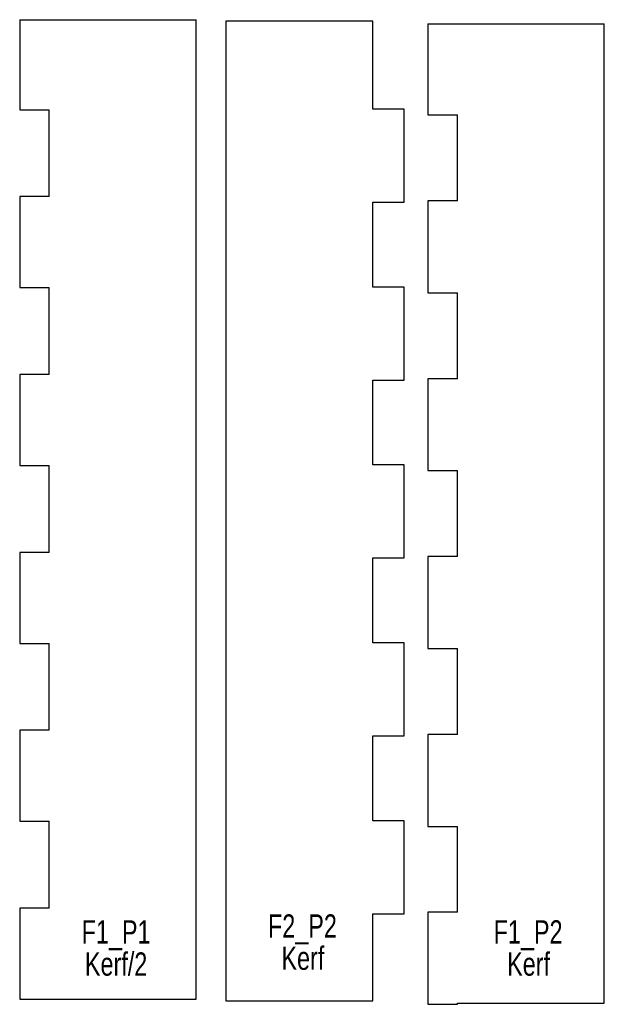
# Model space of a CAD drawing. Header units: millimetres. Extents: x 1 to 872, y 0 to 839.
# Tile 4 of 9: x 645 to 705, y 729 to 829. Entities that reach past the tile are written whole.
import ezdxf

# ---------------------------------------------------------------- set-up
doc = ezdxf.new("R2010")
doc.units = ezdxf.units.MM
doc.styles.add('SLDTEXTSTYLE0', font='TXT', dxfattribs={"width": 0.75})

# ---------------------------------------------------------------- blocks, each defined once
blk = doc.blocks.new('SW_NOTE_0')
at = {"color": 0, "linetype": 'Continuous', "lineweight": 0, "char_height": 2.381, "attachment_point": 2, "style": 'SLDTEXTSTYLE0'}
for s, insert in [('F2_P2', (4.17, 3.07)), ('Kerf', (4.22, -0.21))]:
    blk.add_mtext(s, dxfattribs=dict(at, insert=insert))
blk = doc.blocks.new('SW_NOTE_0_1')
at = {"color": 0, "linetype": 'Continuous', "lineweight": 0, "char_height": 2.381, "attachment_point": 2, "style": 'SLDTEXTSTYLE0'}
for s, insert in [('F1_P1', (4.17, 3.07)), ('Kerf/2', (4.17, -0.21))]:
    blk.add_mtext(s, dxfattribs=dict(at, insert=insert))
blk = doc.blocks.new('SW_NOTE_0_2')
at = {"color": 0, "linetype": 'Continuous', "lineweight": 0, "char_height": 2.381, "attachment_point": 2, "style": 'SLDTEXTSTYLE0'}
for s, insert in [('F1_P2', (4.17, 3.07)), ('Kerf', (4.22, -0.21))]:
    blk.add_mtext(s, dxfattribs=dict(at, insert=insert))

msp = doc.modelspace()

# ---------------------------------------------------------------- linework, layer by layer
at = {"color": 7, "linetype": 'Continuous', "lineweight": 25}
for p, q in [((645.29, 829.06), (645.29, 819.87)), ((645.29, 829.06), (663.29, 829.06)), ((663.29, 729.06), (663.29, 829.06)), ((666.34, 828.91), (666.34, 728.91)), ((681.34, 828.91), (666.34, 828.91)), ((681.34, 819.92), (681.34, 828.91)), ((686.97, 828.64), (686.97, 819.35)), ((686.97, 828.64), (704.97, 828.64)), ((704.97, 728.64), (704.97, 828.64)), ((645.29, 819.87), (648.29, 819.87)), ((648.29, 811), (648.29, 819.87)), ((684.54, 819.92), (681.34, 819.92)), ((684.54, 810.43), (684.54, 819.92)), ((686.97, 819.35), (689.97, 819.35)), ((689.97, 810.58), (689.97, 819.35)), ((645.29, 811), (645.29, 801.71)), ((648.29, 811), (645.29, 811)), ((681.34, 810.43), (684.54, 810.43)), ((681.34, 801.76), (681.34, 810.43)), ((686.97, 810.58), (686.97, 801.19)), ((689.97, 810.58), (686.97, 810.58)), ((645.29, 801.71), (648.29, 801.71)), ((648.29, 792.84), (648.29, 801.71)), ((684.54, 801.76), (681.34, 801.76)), ((684.54, 792.27), (684.54, 801.76)), ((686.97, 801.19), (689.97, 801.19)), ((689.97, 792.41), (689.97, 801.19)), ((645.29, 792.84), (645.29, 783.55)), ((648.29, 792.84), (645.29, 792.84)), ((681.34, 792.27), (684.54, 792.27)), ((681.34, 783.6), (681.34, 792.27)), ((686.97, 792.41), (686.97, 783.02)), ((689.97, 792.41), (686.97, 792.41)), ((645.29, 783.55), (648.29, 783.55)), ((648.29, 774.68), (648.29, 783.55)), ((684.54, 783.6), (681.34, 783.6)), ((684.54, 774.11), (684.54, 783.6)), ((686.97, 783.02), (689.97, 783.02)), ((689.97, 774.25), (689.97, 783.02)), ((645.29, 774.68), (645.29, 765.38)), ((648.29, 774.68), (645.29, 774.68)), ((681.34, 774.11), (684.54, 774.11)), ((681.34, 765.44), (681.34, 774.11)), ((686.97, 774.25), (686.97, 764.86)), ((689.97, 774.25), (686.97, 774.25)), ((645.29, 765.38), (648.29, 765.38)), ((648.29, 756.51), (648.29, 765.38)), ((684.54, 765.44), (681.34, 765.44)), ((684.54, 755.94), (684.54, 765.44)), ((686.97, 764.86), (689.97, 764.86)), ((689.97, 756.09), (689.97, 764.86)), ((645.29, 756.51), (645.29, 747.22)), ((648.29, 756.51), (645.29, 756.51)), ((681.34, 755.94), (684.54, 755.94)), ((681.34, 747.27), (681.34, 755.94)), ((686.97, 756.09), (686.97, 746.7)), ((689.97, 756.09), (686.97, 756.09)), ((645.29, 747.22), (648.29, 747.22)), ((648.29, 738.35), (648.29, 747.22)), ((684.54, 747.27), (681.34, 747.27)), ((684.54, 737.78), (684.54, 747.27)), ((686.97, 746.7), (689.97, 746.7)), ((689.97, 737.93), (689.97, 746.7)), ((645.29, 738.35), (645.29, 729.06)), ((648.29, 738.35), (645.29, 738.35)), ((686.97, 737.93), (686.97, 728.54)), ((689.97, 737.93), (686.97, 737.93)), ((681.34, 737.78), (684.54, 737.78)), ((681.34, 728.91), (681.34, 737.78)), ((645.29, 729.06), (663.29, 729.06)), ((666.34, 728.91), (681.34, 728.91)), ((686.97, 728.54), (689.97, 728.54)), ((689.97, 728.54), (689.97, 728.64)), ((689.97, 728.64), (704.97, 728.64))]:
    msp.add_line(p, q, dxfattribs=at)

# ---------------------------------------------------------------- block references
at = {"color": 7, "linetype": 'Continuous', "lineweight": 0}
for name, p in [('SW_NOTE_0_1', (650.96, 734.05)), ('SW_NOTE_0', (669.98, 734.65)), ('SW_NOTE_0_2', (693.02, 734.05))]:
    msp.add_blockref(name, p, dxfattribs=at)

doc.saveas('drawing.dxf')
